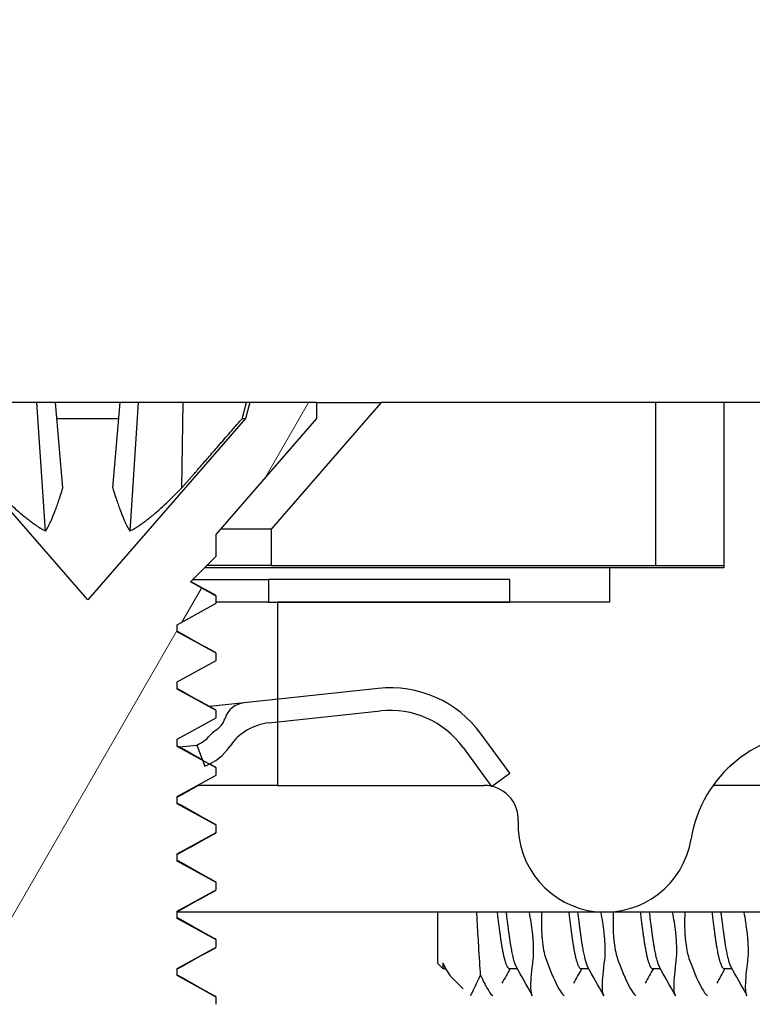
# Model space of a CAD drawing. Header units: millimetres. Extents: x 56 to 1798, y 64 to 1375.
# Tile 31 of 71: x 640 to 648, y 1234 to 1245. Entities that reach past the tile are written whole.
import ezdxf

# ---------------------------------------------------------------- set-up
doc = ezdxf.new("R2010")
doc.units = ezdxf.units.MM
doc.header["$LTSCALE"] = 6.666667
for name, color, linetype, lineweight in [('Dimension (ANSI)', 7, 'Continuous', 25), ('Hatch (ANSI)', 7, 'Continuous', 18), ('Visible (ANSI)', 7, 'Continuous', 25)]:
    doc.layers.add(name, color=color, linetype=linetype, lineweight=lineweight)
doc.styles.add('Note Text (ANSI)', font='tahoma.ttf')
doc.dimstyles.new('Default - mm (ANSI)', dxfattribs={"dimscale": 6.666667, "dimtxt": 1.75, "dimasz": 1.5, "dimexe": 2, "dimexo": 1, "dimgap": 0.8, "dimtad": 0, "dimtih": 1, "dimtoh": 1, "dimrnd": 1e-08, "dimzin": 0, "dimdsep": 46, "dimtxsty": 'Note Text (ANSI)', "dimblk": 'Filled-2', "dimcen": 0.09, "dimdle": 10, "dimclrd": 256, "dimclre": 256, "dimclrt": 256, "dimadec": 1, "dimazin": 0, "dimtfac": 1.741714, "dimtofl": 0, "dimtmove": 0, "dimatfit": 3, "dimldrblk": 'Filled-1', "dimfxl": 1, "dimtolj": 1, "dimtzin": 0, "dimlwd": -1, "dimlwe": -1, "dimarcsym": 0})
pattern_1 = [(60, (0, 0), (-18.33087, 10.58333), [])]

# ---------------------------------------------------------------- blocks, each defined once
blk = doc.blocks.new('Filled-2')
at = {"color": 0}
for p, q in [((0, 0), (-1, 0.1667)), ((-1, 0.1667), (-1, -0.1667)), ((-1, 0), (0, 0)), ((-1, -0.1667), (0, 0))]:
    blk.add_line(p, q, dxfattribs=at)
at = {"color": 0, "flags": 128}
blk.add_lwpolyline([(-1, -0.1667), (0, 0), (-1, 0.1667), (-1, -0.1667)], dxfattribs=at)
at = {"color": 0}
blk.add_solid([(-1, -0.1667), (0, 0), (-1, 0.1667), (-1, -0.1667)], dxfattribs=at)
blk = doc.blocks.new('*D14')
at = {"layer": 'Defpoints', "color": 0, "transparency": 16777216}
for p in [(651.04, 1299.506), (235.74, 1232.839), (651.04, 1232.839)]:
    blk.add_point(p, dxfattribs=at)
at = {"layer": 'Dimension (ANSI)', "transparency": 16777216}
for p, q in [((235.74, 1239.506), (235.74, 1312.839)), ((651.04, 1239.506), (651.04, 1312.839)), ((245.74, 1299.506), (395.738, 1299.506)), ((641.04, 1299.506), (491.041, 1299.506))]:
    blk.add_line(p, q, dxfattribs=at)
at = {"layer": 'Dimension (ANSI)', "transparency": 16777216, "xscale": 10, "yscale": 10, "zscale": 10, "rotation": 180}
blk.add_blockref('Filled-2', (235.74, 1299.506), dxfattribs=at)
at = {"layer": 'Dimension (ANSI)', "transparency": 16777216, "xscale": 10, "yscale": 10, "zscale": 10}
blk.add_blockref('Filled-2', (651.04, 1299.506), dxfattribs=at)
at = {"layer": 'Dimension (ANSI)', "transparency": 16777216, "char_height": 11.66667, "attachment_point": 5, "style": 'Note Text (ANSI)'}
for s, insert in [('\\A1; 415.30 mm', (443.39, 1310.915)), ('\\A1;[16.350 in]', (443.39, 1286.541))]:
    blk.add_mtext(s, dxfattribs=dict(at, insert=insert))
blk = doc.blocks.new('Filled-1')
at = {"color": 0}
for p, q in [((0, 0), (-1, 0.3333)), ((-1, 0.3333), (-1, -0.3333)), ((-1, 0), (0, 0)), ((-1, -0.3333), (0, 0))]:
    blk.add_line(p, q, dxfattribs=at)
at = {"color": 0, "flags": 128}
blk.add_lwpolyline([(-1, -0.3333), (0, 0), (-1, 0.3333), (-1, -0.3333)], dxfattribs=at)
at = {"color": 0}
blk.add_solid([(-1, -0.3333), (0, 0), (-1, 0.3333), (-1, -0.3333)], dxfattribs=at)
blk = doc.blocks.new('*D15')
at = {"layer": 'Defpoints', "color": 0, "transparency": 16777216}
for p in [(647.11, 1241.148), (647.11, 1239.345), (689.628, 1239.345)]:
    blk.add_point(p, dxfattribs=at)
at = {"layer": 'Dimension (ANSI)', "transparency": 16777216}
for p, q in [((689.628, 1251.148), (689.628, 1291.923)), ((689.628, 1291.923), (699.628, 1291.923)), ((653.777, 1241.148), (702.961, 1241.148)), ((653.777, 1239.345), (702.961, 1239.345)), ((689.628, 1229.345), (689.628, 1219.345))]:
    blk.add_line(p, q, dxfattribs=at)
at = {"layer": 'Dimension (ANSI)', "transparency": 16777216, "xscale": 10, "yscale": 10, "zscale": 10}
for p, rotation in [((689.628, 1241.148), 270), ((689.628, 1239.345), 90)]:
    blk.add_blockref('Filled-2', p, dxfattribs=dict(at, rotation=rotation))
at = {"layer": 'Dimension (ANSI)', "transparency": 16777216, "char_height": 11.66667, "attachment_point": 5, "style": 'Note Text (ANSI)'}
for s, insert in [('\\A1; 1.80 mm', (738.567, 1303.356)), ('\\A1;[0.071 in]', (738.567, 1278.959))]:
    blk.add_mtext(s, dxfattribs=dict(at, insert=insert))

msp = doc.modelspace()

# ---------------------------------------------------------------- hatches: boundary and pattern name
at = {"layer": 'Hatch (ANSI)'}
h = msp.add_hatch(dxfattribs=at)
h.set_pattern_fill('ANSI31', color=256, scale=169.333333, angle=15, style=0)
h.set_pattern_definition(pattern_1)
h.paths.add_polyline_path([(638.779, 1239.7457), (637.5598, 1241.1483), (249.2192, 1241.1483), (248, 1239.7457), (248, 1239.3449), (638.779, 1239.3449)])
h.paths.add_polyline_path([(647.1102, 1239.3449), (647.1102, 1241.1483), (644.0622, 1241.1483), (642.843, 1239.7457), (642.843, 1239.3449)])
h.paths.add_polyline_path([(239.6688, 1241.1483), (239.6688, 1239.3449), (243.936, 1239.3449), (243.936, 1239.7457), (242.7168, 1241.1483)])
h = msp.add_hatch(dxfattribs=at)
h.set_pattern_fill('ANSI31', color=256, scale=169.333333, style=0)
h.set_pattern_definition([(45, (0, 0), (-14.9671, 14.9671), [])])
h.paths.add_polyline_path([(638.7145, 1199.6703), (638.7145, 1201.6009), (638.7145, 1201.7023), (638.3904, 1201.7023), (637.7045, 1201.7023), (637.7045, 1201.5587), (637.7045, 1201.3072), (637.7045, 1199.6703)])
h.paths.add_polyline_path([(638.7145, 1236.9063), (638.7145, 1237.0076), (638.7145, 1238.9383), (637.7045, 1238.9383), (637.7045, 1237.3013), (637.7045, 1237.0498), (637.7045, 1236.9063), (638.3904, 1236.9063)])
edge = h.paths.add_edge_path()
edge.add_line((647.8645, 1199.2893), (647.8645, 1197.4603))
edge.add_line((647.8645, 1197.4603), (654.2145, 1197.4603))
edge.add_line((654.2145, 1197.4603), (654.2145, 1241.1483))
edge.add_line((654.2145, 1241.1483), (647.8645, 1241.1483))
edge.add_line((647.8645, 1241.1483), (647.8645, 1239.3193))
edge.add_line((647.8645, 1239.3193), (646.5945, 1239.3193))
edge.add_line((646.5945, 1239.3193), (646.5945, 1238.9383))
edge.add_line((646.5945, 1238.9383), (645.4895, 1238.9383))
edge.add_line((645.4895, 1238.9383), (642.9145, 1238.9383))
edge.add_line((642.9145, 1238.9383), (642.9145, 1237.8612))
edge.add_line((642.9145, 1237.8612), (642.9145, 1237.6098))
edge.add_line((642.9145, 1237.6098), (642.9145, 1236.9063))
edge.add_line((642.9145, 1236.9063), (645.2032, 1236.9063))
edge.add_ellipse((645.2032, 1236.5253), major_axis=(0, 0.381), ratio=1, start_angle=347.46209, end_angle=360, ccw=False)
edge.add_ellipse((645.2032, 1236.5253), major_axis=(0.0827, 0.3719), ratio=1, start_angle=359.42486, end_angle=360, ccw=False)
edge.add_ellipse((645.2032, 1236.5253), major_axis=(0.0864, 0.3711), ratio=1, start_angle=280.65632, end_angle=360, ccw=False)
edge.add_ellipse((646.5482, 1236.4675), major_axis=(-0.9643, 0.0414), ratio=1, start_angle=0, end_angle=173.33968)
edge.add_ellipse((648.8805, 1236.0933), major_axis=(-1.3794, 0.2214), ratio=1, start_angle=108.23411, end_angle=360, ccw=False)
edge.add_ellipse((649.2548, 1233.7609), major_axis=(-0.1529, 0.953), ratio=1, start_angle=0, end_angle=180)
edge.add_ellipse((648.8805, 1236.0933), major_axis=(0.5272, -3.2854), ratio=1, start_angle=0, end_angle=19.53257)
edge.add_ellipse((650.6585, 1232.8389), major_axis=(-0.1827, 0.3344), ratio=1, start_angle=241.35038, end_angle=360, ccw=False)
edge.add_line((651.0395, 1232.8389), (651.0395, 1205.7696))
edge.add_ellipse((650.6585, 1205.7696), major_axis=(0.381, 0), ratio=1, start_angle=241.35038, end_angle=360, ccw=False)
edge.add_ellipse((648.8805, 1202.5153), major_axis=(1.5953, 2.92), ratio=1, start_angle=0, end_angle=19.53257)
edge.add_ellipse((649.2548, 1204.8476), major_axis=(0.1529, 0.953), ratio=1, start_angle=0, end_angle=180)
edge.add_ellipse((648.8805, 1202.5153), major_axis=(0.2214, 1.3794), ratio=1, start_angle=108.23411, end_angle=360, ccw=False)
edge.add_ellipse((646.5482, 1202.141), major_axis=(0.953, 0.1529), ratio=1, start_angle=0, end_angle=173.33968)
edge.add_ellipse((645.2032, 1202.0833), major_axis=(0.3806, 0.0163), ratio=1, start_angle=280.65632, end_angle=360, ccw=False)
edge.add_ellipse((645.2032, 1202.0833), major_axis=(0.0864, -0.3711), ratio=1, start_angle=359.42486, end_angle=360, ccw=False)
edge.add_ellipse((645.2032, 1202.0833), major_axis=(0.0827, -0.3719), ratio=1, start_angle=347.46209, end_angle=360, ccw=False)
edge.add_line((645.2032, 1201.7023), (642.9145, 1201.7023))
edge.add_line((642.9145, 1201.7023), (642.9145, 1200.9988))
edge.add_line((642.9145, 1200.9988), (642.9145, 1200.7473))
edge.add_line((642.9145, 1200.7473), (642.9145, 1199.6703))
edge.add_line((642.9145, 1199.6703), (645.4895, 1199.6703))
edge.add_line((645.4895, 1199.6703), (646.5945, 1199.6703))
edge.add_line((646.5945, 1199.6703), (646.5945, 1199.2893))
edge.add_line((646.5945, 1199.2893), (647.8645, 1199.2893))
h = msp.add_hatch(dxfattribs=at)
h.set_pattern_fill('ANSI31', color=256, scale=169.333333, angle=15, style=0)
h.set_pattern_definition(pattern_1)
h.paths.add_polyline_path([(639.3886, 1232.3376), (639.3886, 1232.2583), (639.8182, 1232.0201), (639.8182, 1231.9408), (639.644, 1231.8442), (639.8649, 1231.6233), (641.7572, 1231.6233), (641.8039, 1231.6699), (641.8039, 1231.7026), (641.8773, 1231.7433), (642.1824, 1232.0484), (641.8039, 1232.2583), (641.8039, 1232.3376), (642.2334, 1232.5758), (642.2334, 1232.6551), (641.8039, 1232.8933), (641.8039, 1232.9726), (642.2334, 1233.2108), (642.2334, 1233.2901), (641.8039, 1233.5283), (641.8039, 1233.6076), (642.2334, 1233.8458), (642.2334, 1233.9251), (641.8039, 1234.1633), (641.8039, 1234.2426), (642.2334, 1234.4808), (642.2334, 1234.5601), (641.8039, 1234.7983), (641.8039, 1234.8776), (642.2334, 1235.1158), (642.2334, 1235.1951), (641.8039, 1235.4333), (641.8039, 1235.5126), (642.2334, 1235.7508), (642.2334, 1235.8301), (641.8039, 1236.0683), (641.8039, 1236.1476), (642.2334, 1236.3858), (642.2334, 1236.4651), (641.8039, 1236.7033), (641.8039, 1236.7826), (642.2334, 1237.0208), (642.2334, 1237.1001), (642.1576, 1237.1421), (642.0855, 1237.1822), (641.8039, 1237.3383), (641.8039, 1237.4176), (642.2334, 1237.6558), (642.2334, 1237.7351), (641.8039, 1237.9733), (641.8039, 1238.0526), (642.2334, 1238.2908), (642.2334, 1238.3701), (641.8039, 1238.6083), (641.8039, 1238.6876), (642.2334, 1238.9258), (642.2334, 1239.0051), (641.9495, 1239.1625), (642.2334, 1239.4465), (642.2334, 1239.6873), (643.351, 1240.9729), (643.351, 1241.1483), (642.606, 1241.1483), (642.5593, 1240.9741), (640.811, 1238.963), (639.0628, 1240.9741), (639.0161, 1241.1483), (638.271, 1241.1483), (638.271, 1240.9729), (639.3886, 1239.6873), (639.3886, 1239.4465), (639.4683, 1239.3668), (639.3886, 1239.3226), (639.3886, 1239.2433), (639.8182, 1239.0051), (639.8182, 1238.9258), (639.3886, 1238.6876), (639.3886, 1238.6083), (639.8182, 1238.3701), (639.8182, 1238.2908), (639.3886, 1238.0526), (639.3886, 1237.9733), (639.8182, 1237.7351), (639.8182, 1237.6558), (639.3886, 1237.4176), (639.3886, 1237.3383), (639.8182, 1237.1001), (639.8182, 1237.0208), (639.3886, 1236.7826), (639.3886, 1236.7033), (639.8182, 1236.4651), (639.8182, 1236.3858), (639.3886, 1236.1476), (639.3886, 1236.0683), (639.8182, 1235.8301), (639.8182, 1235.7508), (639.3886, 1235.5126), (639.3886, 1235.4333), (639.8182, 1235.1951), (639.8182, 1235.1158), (639.3886, 1234.8776), (639.3886, 1234.7983), (639.8182, 1234.5601), (639.8182, 1234.4808), (639.3886, 1234.2426), (639.3886, 1234.1633), (639.8182, 1233.9251), (639.8182, 1233.8458), (639.3886, 1233.6076), (639.3886, 1233.5283), (639.8182, 1233.2901), (639.8182, 1233.2108), (639.3886, 1232.9726), (639.3886, 1232.8933), (639.8182, 1232.6551), (639.8182, 1232.5758)])
h = msp.add_hatch(dxfattribs=at)
h.set_pattern_fill('ANSI31', color=256, scale=169.333333, angle=-15, style=0)
h.set_pattern_definition([(30, (0, 0), (-10.58333, 18.33087), [])])
edge = h.paths.add_edge_path()
edge.add_ellipse((642.8832, 1237.0029), major_axis=(-0.4952, 0.3388), ratio=1, start_angle=310.51368, end_angle=360)
edge.add_ellipse((641.8928, 1237.6805), major_axis=(0.2648, -0.5384), ratio=1, start_angle=0, end_angle=29.42813, ccw=False)
edge.add_ellipse((641.8928, 1237.6805), major_axis=(0.2163, -0.5596), ratio=1, start_angle=0, end_angle=5.05819, ccw=False)
edge.add_line((642.1091, 1237.1209), (642.0855, 1237.1822))
edge.add_line((642.0855, 1237.1822), (642.019, 1237.3541))
edge.add_ellipse((641.8928, 1237.6805), major_axis=(0.2722, -0.22), ratio=1, start_angle=330.07978, end_angle=360)
edge.add_ellipse((642.3469, 1237.3135), major_axis=(-0.1219, 0.1996), ratio=1, start_angle=0, end_angle=19.64025, ccw=False)
edge.add_ellipse((642.0947, 1237.7265), major_axis=(0.2379, -0.0768), ratio=1, start_angle=319.31635, end_angle=360)
edge.add_ellipse((642.5705, 1237.5728), major_axis=(-0.0267, 0.2486), ratio=1, start_angle=0, end_angle=65.96363, ccw=False)
edge.add_line((642.5438, 1237.8213), (642.9145, 1237.8612))
edge.add_line((642.9145, 1237.8612), (644.0302, 1237.9811))
edge.add_ellipse((644.1638, 1236.7383), major_axis=(1.0095, 0.7371), ratio=1, start_angle=0, end_angle=60, ccw=False)
edge.add_line((645.1733, 1237.4754), (645.4895, 1237.0423))
edge.add_line((645.4895, 1237.0423), (645.2897, 1236.8963))
edge.add_line((645.2897, 1236.8963), (645.2876, 1236.8948))
edge.add_line((645.2876, 1236.8948), (645.2859, 1236.8972))
edge.add_line((645.2859, 1236.8972), (644.9714, 1237.3279))
edge.add_ellipse((644.1638, 1236.7383), major_axis=(-0.1069, 0.9943), ratio=1, start_angle=300, end_angle=360)
edge.add_line((644.0569, 1237.7325), (642.9145, 1237.6098))
edge.add_line((642.9145, 1237.6098), (642.8191, 1237.5995))
edge = h.paths.add_edge_path()
edge.add_line((638.8145, 1238.9383), (638.8145, 1239.1883))
edge.add_line((638.8145, 1239.1883), (636.1395, 1239.1883))
edge.add_ellipse((636.1395, 1238.0383), major_axis=(0, 1.15), ratio=1, start_angle=0, end_angle=186.13415)
edge.add_line((636.2624, 1236.8948), (637.7045, 1237.0498))
edge.add_line((637.7045, 1237.0498), (637.9088, 1237.0718))
edge.add_ellipse((637.9729, 1236.4752), major_axis=(-0.0641, 0.5966), ratio=1, start_angle=310.51368, end_angle=360, ccw=False)
edge.add_ellipse((638.7967, 1237.3478), major_axis=(-0.4119, -0.4363), ratio=1, start_angle=0, end_angle=0.73498)
edge.add_ellipse((638.7967, 1237.3478), major_axis=(-0.4063, -0.4415), ratio=1, start_angle=0, end_angle=33.75134)
edge.add_line((638.7042, 1236.755), (638.7428, 1237.002))
edge.add_ellipse((638.7967, 1237.3478), major_axis=(-0.0539, -0.3458), ratio=1, start_angle=355.29099, end_angle=360, ccw=False)
edge.add_ellipse((638.7967, 1237.3478), major_axis=(-0.0822, -0.3402), ratio=1, start_angle=334.78878, end_angle=360, ccw=False)
edge.add_ellipse((638.4309, 1236.8927), major_axis=(0.1465, 0.1823), ratio=1, start_angle=0, end_angle=19.64025)
edge.add_ellipse((638.5896, 1237.3498), major_axis=(-0.082, -0.2362), ratio=1, start_angle=319.31635, end_angle=360, ccw=False)
edge.add_ellipse((638.1574, 1237.0985), major_axis=(0.2161, 0.1256), ratio=1, start_angle=0, end_angle=65.96363)
edge.add_line((638.1307, 1237.3471), (637.7045, 1237.3013))
edge.add_line((637.7045, 1237.3013), (636.2357, 1237.1434))
edge.add_ellipse((636.1395, 1238.0383), major_axis=(0.0962, -0.8948), ratio=1, start_angle=173.86585, end_angle=360, ccw=False)
edge.add_line((636.1395, 1238.9383), (637.7045, 1238.9383))
edge.add_line((637.7045, 1238.9383), (638.7145, 1238.9383))
edge.add_line((638.7145, 1238.9383), (638.8145, 1238.9383))
h.paths.add_polyline_path([(642.8145, 1239.1883), (642.8145, 1238.9383), (642.9145, 1238.9383), (645.4895, 1238.9383), (645.4895, 1239.1883)])

# ---------------------------------------------------------------- linework, layer by layer
at = {"layer": 'Visible (ANSI)'}
for p, q in [((640.2471, 1241.1483), (639.7522, 1241.1483)), ((640.4521, 1241.1483), (640.2471, 1241.1483)), ((640.3423, 1239.7255), (640.2471, 1241.1483)), ((641.17, 1241.1483), (640.4521, 1241.1483)), ((640.5347, 1240.2035), (640.4521, 1241.1483)), ((641.0874, 1240.2035), (641.17, 1241.1483)), ((641.375, 1241.1483), (641.17, 1241.1483)), ((641.2797, 1239.7255), (641.375, 1241.1483)), ((641.8699, 1241.1483), (641.375, 1241.1483)), ((641.8534, 1240.2035), (641.8699, 1241.1483)), ((642.5697, 1241.1483), (641.8699, 1241.1483)), ((642.606, 1241.1483), (642.5593, 1240.9741)), ((642.606, 1241.1483), (642.5697, 1241.1483)), ((643.351, 1241.1483), (642.606, 1241.1483)), ((644.0622, 1241.1483), (642.843, 1239.7457)), ((643.351, 1241.1483), (644.0622, 1241.1483)), ((643.351, 1240.9729), (643.351, 1241.1483)), ((647.1102, 1241.1483), (644.0622, 1241.1483)), ((647.1102, 1239.3449), (647.1102, 1241.1483)), ((647.8645, 1241.1483), (647.1102, 1241.1483)), ((654.2145, 1241.1483), (647.8645, 1241.1483)), ((647.8645, 1241.1483), (647.8645, 1239.3193)), ((640.811, 1238.963), (639.0628, 1240.9741)), ((640.4673, 1240.9741), (641.1548, 1240.9741)), ((642.5593, 1240.9741), (640.811, 1238.963)), ((642.2334, 1239.6873), (643.351, 1240.9729)), ((642.5252, 1240.9741), (642.5593, 1240.9741)), ((642.843, 1239.7457), (642.2842, 1239.7457)), ((642.843, 1239.7457), (642.843, 1239.3449)), ((642.2334, 1239.4465), (642.2334, 1239.6873)), ((641.9495, 1239.1625), (642.2334, 1239.4465)), ((646.5945, 1239.3193), (642.1062, 1239.3193)), ((642.843, 1239.3449), (642.1318, 1239.3449)), ((642.843, 1239.3449), (647.1102, 1239.3449)), ((647.8645, 1239.3193), (646.5945, 1239.3193)), ((646.5945, 1239.3193), (646.5945, 1238.9383)), ((647.1102, 1239.3449), (647.8645, 1239.3449)), ((642.2334, 1239.0051), (641.9495, 1239.1625)), ((641.9752, 1239.1883), (642.8145, 1239.1883)), ((642.8145, 1239.1883), (642.8145, 1238.9383)), ((645.4895, 1239.1883), (642.8145, 1239.1883)), ((645.4895, 1238.9383), (645.4895, 1239.1883)), ((642.2334, 1238.9258), (642.2334, 1239.0051)), ((642.8145, 1238.9383), (642.2334, 1238.9383)), ((642.8145, 1238.9383), (645.4895, 1238.9383)), ((646.5945, 1238.9383), (642.9145, 1238.9383)), ((642.9145, 1238.9383), (642.9145, 1236.9063)), ((641.8039, 1238.6876), (642.2334, 1238.9258)), ((641.8039, 1238.6083), (641.8039, 1238.6876)), ((642.2334, 1238.3701), (641.8039, 1238.6083)), ((641.8039, 1238.0526), (642.2334, 1238.2908)), ((642.2334, 1238.2908), (642.2334, 1238.3701)), ((641.8039, 1237.9733), (641.8039, 1238.0526)), ((642.2334, 1237.7351), (641.8039, 1237.9733)), ((644.0302, 1237.9811), (642.5438, 1237.8213)), ((642.5438, 1237.8213), (642.1626, 1237.7804)), ((642.2334, 1237.6558), (642.2334, 1237.7351)), ((642.8191, 1237.5995), (644.0569, 1237.7325)), ((641.8039, 1237.4176), (642.2334, 1237.6558)), ((641.8039, 1237.3383), (641.8039, 1237.4176)), ((645.4895, 1237.0423), (645.1733, 1237.4754)), ((642.2334, 1237.1001), (641.8039, 1237.3383)), ((641.827, 1237.3334), (642.019, 1237.3541)), ((642.019, 1237.3541), (642.1091, 1237.1209)), ((644.9714, 1237.3279), (645.2876, 1236.8948)), ((642.2334, 1237.0208), (642.2334, 1237.1001)), ((641.8039, 1236.7826), (642.2334, 1237.0208)), ((645.2876, 1236.8948), (645.4895, 1237.0423)), ((642.9145, 1236.9063), (642.0269, 1236.9063)), ((642.9145, 1236.9063), (645.2032, 1236.9063)), ((650.0166, 1236.9063), (647.7445, 1236.9063)), ((641.8039, 1236.7033), (641.8039, 1236.7826)), ((642.2334, 1236.4651), (641.8039, 1236.7033)), ((642.2334, 1236.3858), (642.2334, 1236.4651)), ((641.8039, 1236.1476), (642.2334, 1236.3858)), ((641.8039, 1236.0683), (641.8039, 1236.1476)), ((642.2334, 1235.8301), (641.8039, 1236.0683)), ((642.2334, 1235.7508), (642.2334, 1235.8301)), ((641.8039, 1235.5126), (642.2334, 1235.7508)), ((641.8039, 1235.4333), (641.8039, 1235.5126)), ((650.1464, 1235.5023), (641.8039, 1235.5023)), ((644.6895, 1235.5023), (644.6895, 1234.936)), ((642.2334, 1235.1951), (641.8039, 1235.4333)), ((641.8039, 1234.8776), (642.2334, 1235.1158)), ((642.2334, 1235.1158), (642.2334, 1235.1951)), ((644.6895, 1234.936), (644.7479, 1234.8776)), ((644.7479, 1234.9414), (644.7479, 1234.8776)), ((644.7898, 1234.856), (644.7657, 1234.8986)), ((641.8039, 1234.7983), (641.8039, 1234.8776)), ((642.2334, 1234.5601), (641.8039, 1234.7983)), ((644.7479, 1234.8776), (644.7776, 1234.8776)), ((644.8396, 1234.7859), (644.9749, 1234.6506)), ((645.4833, 1234.8776), (645.5713, 1234.8776)), ((646.277, 1234.8776), (646.3651, 1234.8776)), ((647.0708, 1234.8776), (647.1588, 1234.8776)), ((647.8645, 1234.8776), (647.9526, 1234.8776)), ((642.2334, 1234.4808), (642.2334, 1234.5601))]:
    msp.add_line(p, q, dxfattribs=at)
for centre, radius, start, end in [((644.1638, 1236.7383), 1.25, 36.13415, 96.13415), ((642.5705, 1237.5728), 0.25, 96.13415, 162.09777), ((644.1638, 1236.7383), 1, 36.13415, 96.13415), ((642.0947, 1237.7265), 0.25, 301.41412, 342.09777), ((642.3469, 1237.3135), 0.2339, 121.41412, 141.05437), ((642.8832, 1237.0029), 0.6, 96.13415, 145.62047), ((641.8928, 1237.6805), 0.35, 291.13415, 321.05437), ((648.8805, 1236.0933), 1.397, 279.11705, 170.88295), ((641.8928, 1237.6805), 0.6, 291.13415, 325.62047), ((645.2032, 1236.5253), 0.381, 357.54327, 90), ((646.5482, 1236.4675), 0.9652, 177.54327, 350.88295)]:
    msp.add_arc(centre, radius, start, end, dxfattribs=at)
for points, weights in [([(642.5252, 1240.9741), (642.5472, 1241.0601), (642.5697, 1241.1483)], [1.01218915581, 1.01172679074, 1.01110160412]), ([(641.8534, 1240.2035), (642.1087, 1240.4949), (642.5252, 1240.9741)], [2.37346205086, 1.9683578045, 1.53696783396]), ([(639.7687, 1240.2035), (640.1309, 1239.8346), (640.3423, 1239.7255)], [2.07391766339, 2.60448024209, 2.81776863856]), ([(640.3423, 1239.7255), (640.4196, 1239.8346), (640.5347, 1240.2035)], [2.81776863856, 2.6044802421, 2.07391766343]), ([(641.0874, 1240.2035), (641.2025, 1239.8346), (641.2797, 1239.7255)], [2.07391766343, 2.6044802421, 2.81776863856]), ([(641.2797, 1239.7255), (641.4912, 1239.8346), (641.8534, 1240.2035)], [2.81776863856, 2.60448024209, 2.07391766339]), ([(642.2334, 1239.0051), (642.2334, 1239.0108), (642.2227, 1239.0168)], [1, 0.983771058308, 0.971473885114]), ([(642.2334, 1238.3701), (642.2334, 1238.3758), (642.2227, 1238.3818)], [1, 0.983771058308, 0.971473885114]), ([(642.2334, 1237.7351), (642.2334, 1237.7408), (642.2227, 1237.7468)], [1, 0.983771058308, 0.971473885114]), ([(642.2334, 1237.1001), (642.2334, 1237.1058), (642.2227, 1237.1118)], [1, 0.983771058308, 0.971473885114]), ([(642.2334, 1236.4651), (642.2334, 1236.4708), (642.2227, 1236.4768)], [1, 0.983771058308, 0.971473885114]), ([(642.1899, 1236.3616), (642.2334, 1236.3743), (642.2334, 1236.3858)], [0.950963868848, 0.967689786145, 1]), ([(642.2334, 1235.8301), (642.2334, 1235.8358), (642.2227, 1235.8418)], [1, 0.983771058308, 0.971473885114]), ([(642.1899, 1235.7266), (642.2334, 1235.7393), (642.2334, 1235.7508)], [0.950963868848, 0.967689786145, 1]), ([(642.1899, 1235.0916), (642.2334, 1235.1043), (642.2334, 1235.1158)], [0.950963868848, 0.967689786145, 1]), ([(642.2334, 1235.1951), (642.2334, 1235.2008), (642.2227, 1235.2068)], [1, 0.983771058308, 0.971473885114]), ([(642.2334, 1234.5601), (642.2334, 1234.5658), (642.2227, 1234.5718)], [1, 0.983771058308, 0.971473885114])]:
    msp.add_rational_spline(points, weights, degree=2, dxfattribs=at)
for points in [[(641.9541, 1239.1671), (642.0436, 1239.1169), (642.1331, 1239.0668), (642.2227, 1239.0168)], [(641.8039, 1238.6165), (641.9433, 1238.538), (642.083, 1238.4598), (642.2227, 1238.3818)], [(641.8039, 1237.9815), (641.9433, 1237.903), (642.083, 1237.8248), (642.2227, 1237.7468)], [(641.8039, 1237.3465), (641.8902, 1237.2978), (641.9767, 1237.2493), (642.0632, 1237.2009)], [(642.1633, 1237.145), (642.1831, 1237.1339), (642.2029, 1237.1228), (642.2227, 1237.1118)], [(642.0388, 1236.9063), (641.9604, 1236.8624), (641.8821, 1236.8185), (641.8039, 1236.7744)], [(641.8039, 1236.7115), (641.9433, 1236.633), (642.083, 1236.5548), (642.2227, 1236.4768)], [(642.2227, 1236.3741), (642.083, 1236.2961), (641.9433, 1236.2179), (641.8039, 1236.1394)], [(641.8039, 1236.0765), (641.9433, 1235.998), (642.083, 1235.9198), (642.2227, 1235.8418)], [(642.2227, 1235.7391), (642.083, 1235.6611), (641.9433, 1235.5829), (641.8039, 1235.5044)], [(641.8039, 1235.4415), (641.9433, 1235.363), (642.083, 1235.2848), (642.2227, 1235.2068)], [(642.2227, 1235.1041), (642.083, 1235.0261), (641.9433, 1234.9479), (641.8039, 1234.8694)], [(644.7479, 1234.9414), (644.7806, 1234.8665), (644.8111, 1234.8144), (644.8396, 1234.7859)], [(645.7371, 1234.5826), (645.678, 1234.688), (645.6189, 1234.7934), (645.5595, 1234.8986)], [(646.5309, 1234.5826), (646.4718, 1234.688), (646.4126, 1234.7934), (646.3532, 1234.8986)], [(647.3246, 1234.5826), (647.2655, 1234.688), (647.2064, 1234.7934), (647.147, 1234.8986)], [(648.1184, 1234.5826), (648.0593, 1234.688), (648.0001, 1234.7934), (647.9407, 1234.8986)], [(641.8039, 1234.8065), (641.9433, 1234.728), (642.083, 1234.6498), (642.2227, 1234.5718)], [(645.4945, 1234.8776), (645.4638, 1234.8233), (645.4332, 1234.7689), (645.4027, 1234.7144)], [(646.2882, 1234.8776), (646.2576, 1234.8233), (646.227, 1234.7689), (646.1964, 1234.7144)], [(647.082, 1234.8776), (647.0513, 1234.8233), (647.0207, 1234.7689), (646.9902, 1234.7144)], [(647.8757, 1234.8776), (647.8451, 1234.8233), (647.8145, 1234.7689), (647.7839, 1234.7144)]]:
    msp.add_open_spline(points, degree=3, dxfattribs=at)
for points, knots in [([(645.1669, 1234.8047), (645.1602, 1234.893), (645.1534, 1235.0015), (645.1403, 1235.219), (645.135, 1235.3101), (645.1278, 1235.4372), (645.126, 1235.4696), (645.1242, 1235.5023)], [-0.265576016, -0.265576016, -0.265576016, -0.265576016, -0.232047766, -0.232047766, -0.210242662, -0.210242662, -0.202903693, -0.202903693, -0.202903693, -0.202903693]), ([(645.7483, 1235.217), (645.7483, 1235.217), (645.7482, 1235.2171), (645.7482, 1235.2177), (645.7482, 1235.2182), (645.748, 1235.2198), (645.7479, 1235.2209), (645.7477, 1235.224), (645.7475, 1235.2261), (645.7463, 1235.2392), (645.7452, 1235.2503), (645.7433, 1235.268), (645.7426, 1235.2745), (645.7339, 1235.3517), (645.7222, 1235.4264), (645.7071, 1235.5023)], [-0.034842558, -0.034842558, -0.034842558, -0.034842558, -0.03481885, -0.03481885, -0.034633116, -0.034633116, -0.034264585, -0.034264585, -0.033549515, -0.033549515, -0.029765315, -0.029765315, -0.027595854, -0.027595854, -0.004132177, -0.004132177, -0.004132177, -0.004132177]), ([(645.844, 1235.5023), (645.841, 1235.4428), (645.8401, 1235.3843), (645.8422, 1235.3005), (645.8434, 1235.2735), (645.8457, 1235.2401), (645.8462, 1235.2328), (645.8469, 1235.224), (645.847, 1235.2224), (645.8472, 1235.2199), (645.8473, 1235.2189), (645.8474, 1235.2177), (645.8474, 1235.2173), (645.8475, 1235.217)], [-0.030535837, -0.030535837, -0.030535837, -0.030535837, -0.012483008, -0.012483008, -0.003628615, -0.003628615, -0.001159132, -0.001159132, -0.00059496, -0.00059496, -0.000274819, -0.000274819, -0.000152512, -0.000152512, -0.000152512, -0.000152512]), ([(646.542, 1235.217), (646.542, 1235.217), (646.542, 1235.2171), (646.5419, 1235.2177), (646.5419, 1235.2182), (646.5418, 1235.2198), (646.5417, 1235.2209), (646.5414, 1235.224), (646.5412, 1235.2261), (646.54, 1235.2392), (646.539, 1235.2503), (646.5371, 1235.268), (646.5364, 1235.2745), (646.5276, 1235.3517), (646.516, 1235.4264), (646.5009, 1235.5023)], [-0.034842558, -0.034842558, -0.034842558, -0.034842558, -0.03481885, -0.03481885, -0.034633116, -0.034633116, -0.034264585, -0.034264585, -0.033549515, -0.033549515, -0.029765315, -0.029765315, -0.027595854, -0.027595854, -0.004132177, -0.004132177, -0.004132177, -0.004132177]), ([(646.6377, 1235.5023), (646.6347, 1235.4428), (646.6339, 1235.3843), (646.636, 1235.3005), (646.6372, 1235.2735), (646.6394, 1235.2401), (646.6399, 1235.2328), (646.6406, 1235.224), (646.6408, 1235.2224), (646.641, 1235.2199), (646.6411, 1235.2189), (646.6412, 1235.2177), (646.6412, 1235.2173), (646.6412, 1235.217)], [-0.030535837, -0.030535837, -0.030535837, -0.030535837, -0.012483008, -0.012483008, -0.003628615, -0.003628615, -0.001159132, -0.001159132, -0.00059496, -0.00059496, -0.000274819, -0.000274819, -0.000152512, -0.000152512, -0.000152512, -0.000152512]), ([(647.3358, 1235.217), (647.3358, 1235.217), (647.3357, 1235.2171), (647.3357, 1235.2177), (647.3357, 1235.2182), (647.3355, 1235.2198), (647.3354, 1235.2209), (647.3352, 1235.224), (647.335, 1235.2261), (647.3338, 1235.2392), (647.3327, 1235.2503), (647.3308, 1235.268), (647.3301, 1235.2745), (647.3214, 1235.3517), (647.3097, 1235.4264), (647.2946, 1235.5023)], [-0.034842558, -0.034842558, -0.034842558, -0.034842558, -0.03481885, -0.03481885, -0.034633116, -0.034633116, -0.034264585, -0.034264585, -0.033549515, -0.033549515, -0.029765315, -0.029765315, -0.027595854, -0.027595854, -0.004132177, -0.004132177, -0.004132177, -0.004132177]), ([(647.4315, 1235.5023), (647.4285, 1235.4428), (647.4276, 1235.3843), (647.4297, 1235.3005), (647.4309, 1235.2735), (647.4332, 1235.2401), (647.4337, 1235.2328), (647.4344, 1235.224), (647.4345, 1235.2224), (647.4347, 1235.2199), (647.4348, 1235.2189), (647.4349, 1235.2177), (647.4349, 1235.2173), (647.435, 1235.217)], [-0.030535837, -0.030535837, -0.030535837, -0.030535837, -0.012483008, -0.012483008, -0.003628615, -0.003628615, -0.001159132, -0.001159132, -0.00059496, -0.00059496, -0.000274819, -0.000274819, -0.000152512, -0.000152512, -0.000152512, -0.000152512]), ([(648.1295, 1235.217), (648.1295, 1235.217), (648.1295, 1235.2171), (648.1294, 1235.2177), (648.1294, 1235.2182), (648.1293, 1235.2198), (648.1292, 1235.2209), (648.1289, 1235.224), (648.1287, 1235.2261), (648.1275, 1235.2392), (648.1265, 1235.2503), (648.1246, 1235.268), (648.1239, 1235.2745), (648.1151, 1235.3517), (648.1035, 1235.4264), (648.0884, 1235.5023)], [-0.034842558, -0.034842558, -0.034842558, -0.034842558, -0.03481885, -0.03481885, -0.034633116, -0.034633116, -0.034264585, -0.034264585, -0.033549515, -0.033549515, -0.029765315, -0.029765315, -0.027595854, -0.027595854, -0.004132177, -0.004132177, -0.004132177, -0.004132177]), ([(645.7488, 1234.9682), (645.754, 1235.0094), (645.7557, 1235.0592), (645.7535, 1235.1391), (645.7523, 1235.1632), (645.75, 1235.1947), (645.7495, 1235.2013), (645.7489, 1235.2097), (645.7487, 1235.2113), (645.7485, 1235.214), (645.7484, 1235.215), (645.7483, 1235.2163), (645.7483, 1235.2166), (645.7483, 1235.217)], [-0.034472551, -0.034472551, -0.034472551, -0.034472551, -0.012435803, -0.012435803, -0.003526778, -0.003526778, -0.001193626, -0.001193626, -0.00060916, -0.00060916, -0.000268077, -0.000268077, -0.000152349, -0.000152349, -0.000152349, -0.000152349]), ([(645.8475, 1235.217), (645.8475, 1235.2169), (645.8475, 1235.2169), (645.8475, 1235.2164), (645.8476, 1235.2159), (645.8477, 1235.2144), (645.8478, 1235.2135), (645.848, 1235.2107), (645.8482, 1235.2088), (645.8492, 1235.198), (645.8501, 1235.189), (645.8516, 1235.1751), (645.8522, 1235.17), (645.8621, 1235.0871), (645.8766, 1235.0205), (645.896, 1234.9682)], [-0.03487928, -0.03487928, -0.03487928, -0.03487928, -0.034868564, -0.034868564, -0.034697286, -0.034697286, -0.034360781, -0.034360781, -0.03372217, -0.03372217, -0.03054936, -0.03054936, -0.028690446, -0.028690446, -0.000157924, -0.000157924, -0.000157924, -0.000157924]), ([(646.5426, 1234.9682), (646.5477, 1235.0094), (646.5495, 1235.0592), (646.5472, 1235.1391), (646.546, 1235.1632), (646.5438, 1235.1947), (646.5433, 1235.2013), (646.5426, 1235.2097), (646.5425, 1235.2113), (646.5423, 1235.214), (646.5422, 1235.215), (646.5421, 1235.2163), (646.542, 1235.2166), (646.542, 1235.217)], [-0.034472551, -0.034472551, -0.034472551, -0.034472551, -0.012435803, -0.012435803, -0.003526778, -0.003526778, -0.001193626, -0.001193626, -0.00060916, -0.00060916, -0.000268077, -0.000268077, -0.000152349, -0.000152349, -0.000152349, -0.000152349]), ([(646.6412, 1235.217), (646.6412, 1235.2169), (646.6412, 1235.2169), (646.6413, 1235.2164), (646.6413, 1235.2159), (646.6414, 1235.2144), (646.6415, 1235.2135), (646.6418, 1235.2107), (646.6419, 1235.2088), (646.6429, 1235.198), (646.6438, 1235.189), (646.6453, 1235.1751), (646.6459, 1235.17), (646.6558, 1235.0871), (646.6703, 1235.0205), (646.6898, 1234.9682)], [-0.03487928, -0.03487928, -0.03487928, -0.03487928, -0.034868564, -0.034868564, -0.034697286, -0.034697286, -0.034360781, -0.034360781, -0.03372217, -0.03372217, -0.03054936, -0.03054936, -0.028690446, -0.028690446, -0.000157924, -0.000157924, -0.000157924, -0.000157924]), ([(647.3363, 1234.9682), (647.3415, 1235.0094), (647.3432, 1235.0592), (647.341, 1235.1391), (647.3398, 1235.1632), (647.3375, 1235.1947), (647.337, 1235.2013), (647.3364, 1235.2097), (647.3362, 1235.2113), (647.336, 1235.214), (647.3359, 1235.215), (647.3358, 1235.2163), (647.3358, 1235.2166), (647.3358, 1235.217)], [-0.034472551, -0.034472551, -0.034472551, -0.034472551, -0.012435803, -0.012435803, -0.003526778, -0.003526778, -0.001193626, -0.001193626, -0.00060916, -0.00060916, -0.000268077, -0.000268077, -0.000152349, -0.000152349, -0.000152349, -0.000152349]), ([(647.435, 1235.217), (647.435, 1235.2169), (647.435, 1235.2169), (647.435, 1235.2164), (647.4351, 1235.2159), (647.4352, 1235.2144), (647.4353, 1235.2135), (647.4355, 1235.2107), (647.4357, 1235.2088), (647.4367, 1235.198), (647.4376, 1235.189), (647.4391, 1235.1751), (647.4397, 1235.17), (647.4496, 1235.0871), (647.4641, 1235.0205), (647.4835, 1234.9682)], [-0.03487928, -0.03487928, -0.03487928, -0.03487928, -0.034868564, -0.034868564, -0.034697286, -0.034697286, -0.034360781, -0.034360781, -0.03372217, -0.03372217, -0.03054936, -0.03054936, -0.028690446, -0.028690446, -0.000157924, -0.000157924, -0.000157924, -0.000157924]), ([(648.1301, 1234.9682), (648.1352, 1235.0094), (648.137, 1235.0592), (648.1347, 1235.1391), (648.1335, 1235.1632), (648.1313, 1235.1947), (648.1308, 1235.2013), (648.1301, 1235.2097), (648.13, 1235.2113), (648.1298, 1235.214), (648.1297, 1235.215), (648.1296, 1235.2163), (648.1295, 1235.2166), (648.1295, 1235.217)], [-0.034472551, -0.034472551, -0.034472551, -0.034472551, -0.012435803, -0.012435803, -0.003526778, -0.003526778, -0.001193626, -0.001193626, -0.00060916, -0.00060916, -0.000268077, -0.000268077, -0.000152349, -0.000152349, -0.000152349, -0.000152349]), ([(645.742, 1234.576), (645.7313, 1234.5864), (645.7252, 1234.6152), (645.7226, 1234.7232), (645.7301, 1234.8141), (645.7459, 1234.9445), (645.7473, 1234.9562), (645.7488, 1234.9682)], [-0.12344145, -0.12344145, -0.12344145, -0.12344145, -0.07290652, -0.07290652, -0.00664461, -0.00664461, -0.00025435, -0.00025435, -0.00025435, -0.00025435]), ([(645.896, 1234.9682), (645.9487, 1234.8263), (645.9963, 1234.7188), (646.0552, 1234.6181), (646.0725, 1234.5947), (646.0894, 1234.5797), (646.0922, 1234.5776), (646.0947, 1234.576)], [-0.27728151, -0.27728151, -0.27728151, -0.27728151, -0.19948661, -0.19948661, -0.16009929, -0.16009929, -0.15219723, -0.15219723, -0.15219723, -0.15219723]), ([(646.5357, 1234.576), (646.5251, 1234.5864), (646.5189, 1234.6152), (646.5163, 1234.7232), (646.5238, 1234.8141), (646.5397, 1234.9445), (646.5411, 1234.9562), (646.5426, 1234.9682)], [-0.12344145, -0.12344145, -0.12344145, -0.12344145, -0.07290652, -0.07290652, -0.00664461, -0.00664461, -0.00025435, -0.00025435, -0.00025435, -0.00025435]), ([(646.6898, 1234.9682), (646.7425, 1234.8263), (646.79, 1234.7188), (646.8489, 1234.6181), (646.8663, 1234.5947), (646.8832, 1234.5797), (646.8859, 1234.5776), (646.8885, 1234.576)], [-0.27728151, -0.27728151, -0.27728151, -0.27728151, -0.19948661, -0.19948661, -0.16009929, -0.16009929, -0.15219723, -0.15219723, -0.15219723, -0.15219723]), ([(647.3295, 1234.576), (647.3188, 1234.5864), (647.3127, 1234.6152), (647.3101, 1234.7232), (647.3176, 1234.8141), (647.3334, 1234.9445), (647.3348, 1234.9562), (647.3363, 1234.9682)], [-0.12344145, -0.12344145, -0.12344145, -0.12344145, -0.07290652, -0.07290652, -0.00664461, -0.00664461, -0.00025435, -0.00025435, -0.00025435, -0.00025435]), ([(647.4835, 1234.9682), (647.5362, 1234.8263), (647.5838, 1234.7188), (647.6427, 1234.6181), (647.66, 1234.5947), (647.6769, 1234.5797), (647.6797, 1234.5776), (647.6822, 1234.576)], [-0.27728151, -0.27728151, -0.27728151, -0.27728151, -0.19948661, -0.19948661, -0.16009929, -0.16009929, -0.15219723, -0.15219723, -0.15219723, -0.15219723]), ([(648.1232, 1234.576), (648.1126, 1234.5864), (648.1064, 1234.6152), (648.1038, 1234.7232), (648.1113, 1234.8141), (648.1272, 1234.9445), (648.1286, 1234.9562), (648.1301, 1234.9682)], [-0.12344145, -0.12344145, -0.12344145, -0.12344145, -0.07290652, -0.07290652, -0.00664461, -0.00664461, -0.00025435, -0.00025435, -0.00025435, -0.00025435]), ([(645.0565, 1234.5765), (645.0592, 1234.582), (645.0646, 1234.5927), (645.0906, 1234.6453), (645.1231, 1234.7112), (645.1669, 1234.8047)], [0.146244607, 0.146244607, 0.146244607, 0.146244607, 0.172757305, 0.172757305, 0.234576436, 0.234576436, 0.234576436, 0.234576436]), ([(645.1669, 1234.8047), (645.194, 1234.7413), (645.2193, 1234.6901), (645.2614, 1234.6181), (645.2788, 1234.5947), (645.2957, 1234.5797), (645.2984, 1234.5776), (645.301, 1234.576)], [-0.24382963, -0.24382963, -0.24382963, -0.24382963, -0.199486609, -0.199486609, -0.160099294, -0.160099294, -0.152197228, -0.152197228, -0.152197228, -0.152197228])]:
    msp.add_open_spline(points, degree=3, knots=knots, dxfattribs=at)
for points, weights, knots in [([(645.3493, 1235.5023), (645.3673, 1235.3538), (645.3841, 1235.2337), (645.4337, 1234.8776), (645.4833, 1234.8776)], [0.965122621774, 0.972946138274, 1, 0.923879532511, 1], [0.102351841, 0.102351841, 0.102351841, 0.105769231, 0.105769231, 0.115384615, 0.115384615, 0.115384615]), ([(645.4485, 1235.5023), (645.4666, 1235.3538), (645.4833, 1235.2337), (645.5203, 1234.9681), (645.5595, 1234.8986)], [0.965122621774, 0.972946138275, 1, 0.942105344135, 0.972276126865], [0.102351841, 0.102351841, 0.102351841, 0.105769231, 0.105769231, 0.113082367, 0.113082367, 0.113082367]), ([(646.1431, 1235.5023), (646.1611, 1235.3538), (646.1778, 1235.2337), (646.2274, 1234.8776), (646.277, 1234.8776)], [0.965122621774, 0.972946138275, 1, 0.923879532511, 1], [0.179274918, 0.179274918, 0.179274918, 0.182692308, 0.182692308, 0.192307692, 0.192307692, 0.192307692]), ([(646.2423, 1235.5023), (646.2603, 1235.3538), (646.277, 1235.2337), (646.314, 1234.9681), (646.3532, 1234.8986)], [0.965122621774, 0.972946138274, 1, 0.942105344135, 0.972276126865], [0.179274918, 0.179274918, 0.179274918, 0.182692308, 0.182692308, 0.190005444, 0.190005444, 0.190005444]), ([(646.9368, 1235.5023), (646.9548, 1235.3538), (646.9716, 1235.2337), (647.0212, 1234.8776), (647.0708, 1234.8776)], [0.965122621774, 0.972946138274, 1, 0.923879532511, 1], [0.256197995, 0.256197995, 0.256197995, 0.259615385, 0.259615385, 0.269230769, 0.269230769, 0.269230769]), ([(647.036, 1235.5023), (647.0541, 1235.3538), (647.0708, 1235.2337), (647.1078, 1234.9681), (647.147, 1234.8986)], [0.965122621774, 0.972946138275, 1, 0.942105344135, 0.972276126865], [0.256197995, 0.256197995, 0.256197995, 0.259615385, 0.259615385, 0.266928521, 0.266928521, 0.266928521]), ([(647.7306, 1235.5023), (647.7486, 1235.3538), (647.7653, 1235.2337), (647.8149, 1234.8776), (647.8645, 1234.8776)], [0.965122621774, 0.972946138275, 1, 0.923879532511, 1], [0.333121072, 0.333121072, 0.333121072, 0.336538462, 0.336538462, 0.346153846, 0.346153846, 0.346153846]), ([(647.8298, 1235.5023), (647.8478, 1235.3538), (647.8645, 1235.2337), (647.9015, 1234.9681), (647.9407, 1234.8986)], [0.965122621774, 0.972946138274, 1, 0.942105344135, 0.972276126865], [0.333121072, 0.333121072, 0.333121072, 0.336538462, 0.336538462, 0.343851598, 0.343851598, 0.343851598])]:
    msp.add_rational_spline(points, weights, degree=2, knots=knots, dxfattribs=at)

# ---------------------------------------------------------------- dimensions: what is measured, and where the dimension line sits
at = {"layer": 'Dimension (ANSI)'}
dim = msp.add_linear_dim(base=(651.0395, 1299.5055), p1=(235.7395, 1232.8389), p2=(651.0395, 1232.8389), text=' <> mm\\X[16.350 in]', dimstyle='Default - mm (ANSI)', override={"dimgap": 0.8, "dimtih": 0, "dimtoh": 0, "dimdec": 2, "dimpost": '', "dimtol": 0, "dimlim": 0, "dimtp": 0, "dimtm": 0, "dimtdec": 2, "dimatfit": 1}, dxfattribs=at)
dim.commit()
dim.dimension.update_dxf_attribs({"geometry": '*D14', "text_midpoint": (443.3895, 1299.5055), "dimtype": 160})
dim = msp.add_linear_dim(base=(689.6281, 1239.3449), p1=(647.1102, 1241.1483), p2=(647.1102, 1239.3449), angle=90, text=' <> mm\\X[0.071 in]', dimstyle='Default - mm (ANSI)', override={"dimgap": 0.8, "dimdec": 2, "dimpost": '', "dimtol": 0, "dimlim": 0, "dimtp": 0, "dimtm": 0, "dimtdec": 2, "dimatfit": 1}, dxfattribs=at)
dim.commit()
dim.dimension.update_dxf_attribs({"geometry": '*D15', "text_midpoint": (738.5668, 1291.9234), "dimtype": 160})

doc.saveas('drawing.dxf')
